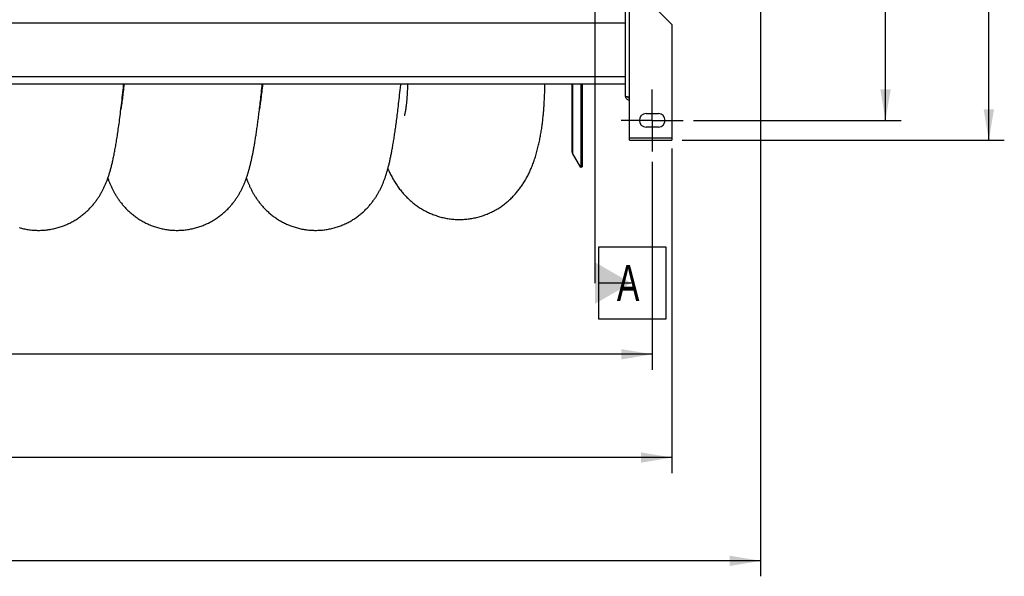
# Model space of a CAD drawing. Extents: x 0 to 594, y 0 to 420.
# Tile 7 of 21: x 312 to 407, y 88 to 142. Entities that reach past the tile are written whole.
import ezdxf

# ---------------------------------------------------------------- set-up
doc = ezdxf.new("R2010")
doc.units = 0
doc.header["$LTSCALE"] = 32.67
doc.linetypes.add('CENTER', pattern=[0.6, 0.375, -0.075, 0.075, -0.075])
doc.layers.get('0').update_dxf_attribs({"linetype": 'CONTINUOUS'})
for name, color, linetype in [('110528_DXF_CONTINUOUS_LINE', 7, 'CONTINUOUS'), ('110528_DXF_DIMENSION', 7, 'CONTINUOUS'), ('110536_DXF_AXIS', 7, 'CONTINUOUS'), ('110536_DXF_CONTINUOUS_LINE', 7, 'CONTINUOUS'), ('110653_DXF_CONTINUOUS_LINE', 7, 'CONTINUOUS'), ('110803_DXF_CONTINUOUS_LINE', 7, 'CONTINUOUS'), ('ASEM_125_125-15_DXF_DIMENS', 7, 'CONTINUOUS'), ('HOSE_125_125DXF_CONTINUOUS', 7, 'CONTINUOUS')]:
    doc.layers.add(name, color=color, linetype=linetype)
doc.styles.get("Standard").update_dxf_attribs({"font": 'txt', "width": 0.7})
doc.dimstyles.new('DIMSTYLE_2', dxfattribs={"dimtxt": 3.5, "dimasz": 3, "dimexe": 1.5, "dimexo": 1, "dimgap": 0.875, "dimtad": 1, "dimdec": 3, "dimlfac": 10, "dimtxsty": 'STANDARD', "dimblk": '_ARROW_FILLED', "dimblk1": '_ARROW_FILLED', "dimblk2": '_ARROW_FILLED', "dimcen": 0.09, "dimazin": 3, "dimtp": 1.2, "dimtm": 1.2, "dimtfac": 1, "dimtdec": 3, "dimtofl": 0, "dimtmove": 0, "dimatfit": 3, "dimtolj": 1})
doc.dimstyles.new('DIMSTYLE_3', dxfattribs={"dimtxt": 3.5, "dimasz": 3, "dimexe": 1.5, "dimexo": 1, "dimgap": 0.875, "dimtad": 1, "dimdec": 0, "dimlfac": 10, "dimtxsty": 'STANDARD', "dimblk": '_ARROW_FILLED', "dimblk1": '_ARROW_FILLED', "dimblk2": '_ARROW_FILLED', "dimcen": 0.09, "dimazin": 3, "dimtp": 0.8, "dimtm": 0.8, "dimtfac": 1, "dimtdec": 0, "dimtofl": 0, "dimtmove": 0, "dimatfit": 3, "dimtolj": 1})
doc.dimstyles.new('DIMSTYLE_4', dxfattribs={"dimtxt": 3.5, "dimasz": 3, "dimexe": 1.5, "dimexo": 1, "dimgap": 0.875, "dimtad": 1, "dimdec": 0, "dimlfac": 10, "dimtxsty": 'STANDARD', "dimblk": '_ARROW_FILLED', "dimblk1": '_ARROW_FILLED', "dimblk2": '_ARROW_FILLED', "dimcen": 0.09, "dimazin": 3, "dimtp": 1.2, "dimtm": 1.2, "dimtfac": 1, "dimtdec": 0, "dimtofl": 0, "dimtmove": 0, "dimatfit": 3, "dimtolj": 1})

# ---------------------------------------------------------------- blocks, each defined once
blk = doc.blocks.new('_ARROW_FILLED')
at = {"color": 0, "linetype": 'BYBLOCK'}
blk.add_solid([(0, 0), (-1, 0.167), (-1, -0.167)], dxfattribs=at)
blk = doc.blocks.new('*D3')
at = {"layer": 'ASEM_125_125-15_DXF_DIMENS', "color": 2, "linetype": 'CONTINUOUS'}
for p, q in [((235.993, 128.492), (235.993, 108.342)), ((373.393, 128.492), (373.393, 108.342)), ((235.993, 109.842), (304.693, 109.842)), ((373.393, 109.842), (304.693, 109.842))]:
    blk.add_line(p, q, dxfattribs=at)
at = {"layer": 'ASEM_125_125-15_DXF_DIMENS', "color": 2, "linetype": 'CONTINUOUS', "xscale": 3, "yscale": 3, "zscale": 3, "rotation": 180}
blk.add_blockref('_ARROW_FILLED', (235.993, 109.842), dxfattribs=at)
at = {"layer": 'ASEM_125_125-15_DXF_DIMENS', "color": 2, "linetype": 'CONTINUOUS', "xscale": 3, "yscale": 3, "zscale": 3}
blk.add_blockref('_ARROW_FILLED', (373.393, 109.842), dxfattribs=at)
at = {"layer": 'ASEM_125_125-15_DXF_DIMENS', "color": 2, "linetype": 'CONTINUOUS', "insert": (304.693, 114.217), "char_height": 3.5, "width": 15, "attachment_point": 2}
blk.add_mtext('1374', dxfattribs=at)
blk = doc.blocks.new('*D4')
at = {"layer": 'ASEM_125_125-15_DXF_DIMENS', "color": 2, "linetype": 'CONTINUOUS'}
for p, q in [((234.093, 129.765), (234.093, 98.342)), ((375.293, 129.765), (375.293, 98.342)), ((234.093, 99.842), (304.693, 99.842)), ((375.293, 99.842), (304.693, 99.842))]:
    blk.add_line(p, q, dxfattribs=at)
at = {"layer": 'ASEM_125_125-15_DXF_DIMENS', "color": 2, "linetype": 'CONTINUOUS', "xscale": 3, "yscale": 3, "zscale": 3, "rotation": 180}
blk.add_blockref('_ARROW_FILLED', (234.093, 99.842), dxfattribs=at)
at = {"layer": 'ASEM_125_125-15_DXF_DIMENS', "color": 2, "linetype": 'CONTINUOUS', "xscale": 3, "yscale": 3, "zscale": 3}
blk.add_blockref('_ARROW_FILLED', (375.293, 99.842), dxfattribs=at)
at = {"layer": 'ASEM_125_125-15_DXF_DIMENS', "color": 2, "linetype": 'CONTINUOUS', "insert": (304.693, 104.217), "char_height": 3.5, "width": 14.25, "attachment_point": 2}
blk.add_mtext('1412', dxfattribs=at)
blk = doc.blocks.new('*D5')
at = {"layer": 'ASEM_125_125-15_DXF_DIMENS', "color": 2, "linetype": 'CONTINUOUS'}
for p, q in [((376.293, 185.419), (407.473, 185.419)), ((405.973, 185.419), (405.973, 157.992)), ((405.973, 130.565), (405.973, 157.992)), ((376.293, 130.565), (407.473, 130.565))]:
    blk.add_line(p, q, dxfattribs=at)
at = {"layer": 'ASEM_125_125-15_DXF_DIMENS', "color": 2, "linetype": 'CONTINUOUS', "xscale": 3, "yscale": 3, "zscale": 3}
for p, rotation in [((405.973, 185.419), 90), ((405.973, 130.565), 270)]:
    blk.add_blockref('_ARROW_FILLED', p, dxfattribs=dict(at, rotation=rotation))
at = {"layer": 'ASEM_125_125-15_DXF_DIMENS', "color": 2, "linetype": 'CONTINUOUS', "insert": (401.598, 157.992), "char_height": 3.5, "width": 12, "attachment_point": 2, "rotation": 90}
blk.add_mtext('549', dxfattribs=at)
blk = doc.blocks.new('*D6')
at = {"layer": 'ASEM_125_125-15_DXF_DIMENS', "color": 2, "linetype": 'CONTINUOUS'}
for p, q in [((377.393, 183.492), (397.473, 183.492)), ((395.973, 183.492), (395.973, 157.992)), ((395.973, 132.492), (395.973, 157.992)), ((377.393, 132.492), (397.473, 132.492))]:
    blk.add_line(p, q, dxfattribs=at)
at = {"layer": 'ASEM_125_125-15_DXF_DIMENS', "color": 2, "linetype": 'CONTINUOUS', "xscale": 3, "yscale": 3, "zscale": 3}
for p, rotation in [((395.973, 183.492), 90), ((395.973, 132.492), 270)]:
    blk.add_blockref('_ARROW_FILLED', p, dxfattribs=dict(at, rotation=rotation))
at = {"layer": 'ASEM_125_125-15_DXF_DIMENS', "color": 2, "linetype": 'CONTINUOUS', "insert": (391.598, 157.992), "char_height": 3.5, "width": 10.875, "attachment_point": 2, "rotation": 90}
blk.add_mtext('510', dxfattribs=at)
blk = doc.blocks.new('*D7')
at = {"layer": 'ASEM_125_125-15_DXF_DIMENS', "color": 2, "linetype": 'CONTINUOUS'}
for p, q in [((231.743, 149.117), (231.743, 88.342)), ((383.878, 148.527), (383.878, 88.342)), ((231.743, 89.842), (307.811, 89.842)), ((383.878, 89.842), (307.811, 89.842))]:
    blk.add_line(p, q, dxfattribs=at)
at = {"layer": 'ASEM_125_125-15_DXF_DIMENS', "color": 2, "linetype": 'CONTINUOUS', "xscale": 3, "yscale": 3, "zscale": 3, "rotation": 180}
blk.add_blockref('_ARROW_FILLED', (231.743, 89.842), dxfattribs=at)
at = {"layer": 'ASEM_125_125-15_DXF_DIMENS', "color": 2, "linetype": 'CONTINUOUS', "xscale": 3, "yscale": 3, "zscale": 3}
blk.add_blockref('_ARROW_FILLED', (383.878, 89.842), dxfattribs=at)
at = {"layer": 'ASEM_125_125-15_DXF_DIMENS', "color": 2, "linetype": 'CONTINUOUS', "insert": (307.811, 94.217), "char_height": 3.5, "width": 13.875, "attachment_point": 2}
blk.add_mtext('1521', dxfattribs=at)

msp = doc.modelspace()

# ---------------------------------------------------------------- linework, layer by layer
at = {"layer": '110528_DXF_CONTINUOUS_LINE', "color": 7, "linetype": 'CONTINUOUS'}
for p, q in [((365.59103, 136.00152), (365.59103, 129.62582)), ((366.47715, 136.00152), (366.47715, 127.91685)), ((366.47715, 127.91685), (365.67811, 129.30082)), ((366.60705, 127.99185), (366.47715, 127.91685))]:
    msp.add_line(p, q, dxfattribs=at)
at = {"layer": '110528_DXF_CONTINUOUS_LINE', "color": 9, "linetype": 'CONTINUOUS'}
msp.add_line((365.67811, 136.00152), (365.67811, 129.30082), dxfattribs=at)
at = {"layer": '110528_DXF_CONTINUOUS_LINE', "color": 3, "linetype": 'CONTINUOUS'}
msp.add_line((366.60705, 136.00152), (366.60705, 127.99185), dxfattribs=at)
at = {"layer": '110528_DXF_CONTINUOUS_LINE', "color": 7, "linetype": 'CONTINUOUS'}
msp.add_arc((366.24103, 129.62582), 0.65, 180, 210, dxfattribs=at)
at = {"layer": '110528_DXF_DIMENSION', "color": 2, "linetype": 'CONTINUOUS'}
for p, q in [((367.83878, 199.24127), (367.83878, 116.74242)), ((368.21378, 120.24242), (374.71378, 120.24242)), ((368.21378, 113.24242), (368.21378, 120.24242)), ((374.71378, 120.24242), (374.71378, 113.24242)), ((371.33878, 116.74242), (368.21378, 116.74242)), ((374.71378, 113.24242), (368.21378, 113.24242))]:
    msp.add_line(p, q, dxfattribs=at)
msp.add_solid([(367.83878, 114.7217), (367.83878, 118.76315), (371.33878, 116.74242)], dxfattribs=at)
at = {"layer": '110536_DXF_AXIS', "color": 7, "linetype": 'CENTER'}
for q in [(373.39328, 135.49186), (370.39327, 132.49185), (376.39329, 132.49185), (373.39328, 129.49184)]:
    msp.add_line((373.39328, 132.49185), q, dxfattribs=at)
at = {"layer": '110536_DXF_CONTINUOUS_LINE', "color": 3, "linetype": 'CONTINUOUS'}
for p, q in [((370.79328, 134.7998), (370.79328, 170.49185)), ((375.29328, 141.78654), (372.29328, 144.78654)), ((375.29328, 141.78654), (375.29328, 130.56518)), ((371.19328, 130.56518), (371.19328, 134.73959)), ((372.79328, 133.14185), (373.99328, 133.14185)), ((373.99328, 131.84185), (372.79328, 131.84185)), ((371.19328, 130.56519), (375.29328, 130.56519))]:
    msp.add_line(p, q, dxfattribs=at)
at = {"layer": '110536_DXF_CONTINUOUS_LINE', "color": 9, "linetype": 'CONTINUOUS'}
for p, q in [((371.19328, 134.73959), (371.19328, 144.9805)), ((375.29328, 130.76519), (371.19328, 130.76519))]:
    msp.add_line(p, q, dxfattribs=at)
at = {"layer": '110536_DXF_CONTINUOUS_LINE', "color": 3, "linetype": 'CONTINUOUS'}
for centre, radius, start, end in [((371.18472, 134.85718), 0.39145, 189.3446461, 190.1091537), ((372.79328, 132.49185), 0.65, 90, 270), ((373.99328, 132.49185), 0.65, 270, 90)]:
    msp.add_arc(centre, radius, start, end, dxfattribs=at)
for points, knots in [([(371.19328, 134.73959), (371.14224, 134.74448), (371.06809, 134.75157), (370.97388, 134.76167), (370.91385, 134.76905), (370.86509, 134.77604), (370.82736, 134.7836), (370.80609, 134.78918), (370.79328, 134.79621), (370.79328, 134.7998)], [0, 0, 0, 0, 0.37771184, 0.54853637, 0.69852876, 0.82207755, 0.91471109, 0.97358369, 1, 1, 1, 1]), ([(370.79935, 134.78847), (370.81523, 134.69943), (370.91463, 134.52693), (371.10219, 134.4616), (371.19328, 134.4616)], [0, 0, 0, 0, 0.49822857, 1, 1, 1, 1])]:
    msp.add_open_spline(points, degree=3, knots=knots, dxfattribs=at)
at = {"layer": '110536_DXF_CONTINUOUS_LINE', "color": 7, "linetype": 'CONTINUOUS'}
msp.add_open_spline([(371.19328, 134.65937), (371.1591, 134.65937), (371.08971, 134.67724), (371.03846, 134.72743), (371.02103, 134.75664)], degree=3, knots=[0, 0, 0, 0, 0.50119096, 1, 1, 1, 1], dxfattribs=at)
at = {"layer": '110653_DXF_CONTINUOUS_LINE', "color": 3, "linetype": 'CONTINUOUS'}
for p, q in [((322.20096, 135.49185), (322.17257, 135.49185)), ((335.61273, 135.49185), (335.58431, 135.49185))]:
    msp.add_line(p, q, dxfattribs=at)
at = {"layer": '110653_DXF_CONTINUOUS_LINE', "color": 9, "linetype": 'CONTINUOUS'}
for p, q in [((322.20096, 135.49185), (322.17257, 135.49185)), ((335.61273, 135.49185), (335.58431, 135.49185))]:
    msp.add_line(p, q, dxfattribs=at)
at = {"layer": '110803_DXF_CONTINUOUS_LINE', "color": 9, "linetype": 'CONTINUOUS'}
for p, q in [((370.79328, 141.89185), (238.59328, 141.89185)), ((370.79328, 136.70152), (238.59328, 136.70152))]:
    msp.add_line(p, q, dxfattribs=at)
at = {"layer": '110803_DXF_CONTINUOUS_LINE', "color": 7, "linetype": 'CONTINUOUS'}
msp.add_line((370.79328, 136.00152), (238.59328, 136.00152), dxfattribs=at)
at = {"layer": 'HOSE_125_125DXF_CONTINUOUS', "color": 9, "linetype": 'CONTINUOUS'}
for p, q in [((322.20096, 135.49185), (322.17257, 135.49185)), ((335.61273, 135.49185), (335.58431, 135.49185))]:
    msp.add_line(p, q, dxfattribs=at)
at = {"layer": 'HOSE_125_125DXF_CONTINUOUS', "color": 7, "linetype": 'CONTINUOUS'}
for p, q in [((349.61766, 134.42693), (349.61128, 134.35392)), ((349.62363, 134.49865), (349.61766, 134.42693)), ((349.62925, 134.56983), (349.62363, 134.49865)), ((349.63482, 134.6435), (349.62925, 134.56983)), ((349.64033, 134.71942), (349.63482, 134.6435)), ((349.6458, 134.7986), (349.64033, 134.71942)), ((349.65135, 134.88383), (349.6458, 134.7986)), ((349.65701, 134.97632), (349.65135, 134.88383)), ((349.66277, 135.07591), (349.65701, 134.97632)), ((349.66846, 135.18017), (349.66277, 135.07591)), ((321.97309, 133.70315), (321.95338, 133.56284)), ((349.57918, 134.03153), (349.57133, 133.96247)), ((349.58679, 134.10141), (349.57918, 134.03153)), ((349.61128, 134.35392), (349.60448, 134.27936)), ((349.38986, 132.95554), (349.38776, 132.9488)), ((349.44329, 133.16533), (349.43476, 133.12765)), ((349.4519, 133.20487), (349.44329, 133.16533)), ((349.46058, 133.24641), (349.4519, 133.20487)), ((349.46992, 133.29296), (349.46058, 133.24641))]:
    msp.add_line(p, q, dxfattribs=at)
for points in [[(313.98155, 121.84191), (314.07987, 121.84262), (314.19325, 121.8452), (314.30655, 121.84967), (314.41977, 121.85603), (314.53285, 121.86428), (314.64575, 121.8744), (314.75845, 121.8864), (314.87091, 121.90027), (314.98309, 121.91601), (315.09495, 121.9336), (315.20646, 121.95305), (315.31758, 121.97433), (315.42828, 121.99744), (315.53853, 122.02237), (315.64827, 122.04911), (315.75748, 122.07765), (315.86613, 122.10796), (315.97417, 122.14004), (316.08157, 122.17386), (316.1883, 122.20942), (316.2943, 122.24669), (316.39955, 122.28564), (316.50401, 122.32626), (316.60761, 122.36851), (316.71033, 122.41238), (316.81215, 122.45783), (316.91297, 122.50481), (317.0128, 122.55332), (317.1116, 122.60331), (317.20927, 122.65473), (317.30582, 122.70754), (317.40121, 122.76172), (317.49537, 122.8172), (317.58827, 122.87393), (317.67991, 122.9319), (317.7702, 122.991), (317.85913, 123.05122), (317.94669, 123.1125), (318.03279, 123.17476), (318.11745, 123.23796), (318.20065, 123.30205), (318.28228, 123.36692), (318.36234, 123.43251), (318.44085, 123.49878), (318.51771, 123.56561), (318.59291, 123.63293), (318.66649, 123.70071), (318.73841, 123.76887), (318.80865, 123.83733), (318.87728, 123.90608), (318.94435, 123.97513), (319.00989, 124.04444), (319.07392, 124.11399), (319.13651, 124.18379), (319.1977, 124.25385), (319.25749, 124.32411), (319.31588, 124.39452), (319.37294, 124.4651), (319.42865, 124.53578), (319.48288, 124.60636), (319.53565, 124.67677), (319.58701, 124.74701), (319.63688, 124.81692), (319.68526, 124.8864), (319.73223, 124.95548), (319.77783, 125.02419), (319.8221, 125.09247), (319.86509, 125.16032), (319.90688, 125.22784), (319.94746, 125.29491), (319.98691, 125.36162), (320.02548, 125.42833), (320.0632, 125.49504), (320.10007, 125.56176), (320.13636, 125.62889), (320.17213, 125.69659), (320.20733, 125.76474), (320.24198, 125.83336), (320.27613, 125.90256), (320.30975, 125.97227), (320.34271, 126.04224), (320.37501, 126.1124), (320.4067, 126.18283), (320.43778, 126.25353), (320.46823, 126.32443), (320.49811, 126.39563), (320.52752, 126.46733), (320.55647, 126.53958), (320.58497, 126.61239), (320.6131, 126.68594), (320.64086, 126.76026), (320.66829, 126.83541), (320.69546, 126.91165), (320.72241, 126.98907), (320.74913, 127.0677), (320.7757, 127.14775), (320.80217, 127.22948), (320.8285, 127.31278), (320.8546, 127.39738), (320.88049, 127.48337), (320.90617, 127.5708), (320.93157, 127.6594), (320.95668, 127.74916), (320.98155, 127.84021), (321.00616, 127.93253), (321.03053, 128.02612), (321.05468, 128.12111), (321.07864, 128.21759), (321.10243, 128.31564), (321.12607, 128.41533), (321.14956, 128.51673), (321.17293, 128.6199), (321.19619, 128.72491), (321.21935, 128.83184), (321.24243, 128.94075), (321.26544, 129.05172), (321.28839, 129.1648), (321.31129, 129.28007), (321.33415, 129.39758), (321.35698, 129.51738), (321.37978, 129.63956), (321.40258, 129.76415), (321.42536, 129.89121), (321.44813, 130.02076), (321.47091, 130.15288), (321.49371, 130.28773), (321.51654, 130.42529), (321.5394, 130.5657), (321.56235, 130.70929), (321.58539, 130.85612), (321.60853, 131.00627), (321.63184, 131.16022), (321.65532, 131.31806), (321.67897, 131.47985), (321.70284, 131.646), (321.72693, 131.81668), (321.75125, 131.99193), (321.77582, 132.17197), (321.80066, 132.3571), (321.82576, 132.54724), (321.85106, 132.74214), (321.87657, 132.94191), (321.90229, 133.1466), (321.92817, 133.35582), (321.9542, 133.56962), (321.9804, 133.78807), (322.00669, 134.01072), (322.03309, 134.23765), (322.05959, 134.46886), (322.08614, 134.70375), (322.11273, 134.94238), (322.13936, 135.1847), (322.16595, 135.42998), (322.1925, 135.67817), (322.21902, 135.92928), (322.22656, 136.00152)], [(322.25991, 136.00152), (322.23674, 135.79887), (322.21547, 135.61535), (322.19434, 135.43552), (322.17336, 135.25937), (322.15254, 135.08688), (322.13189, 134.91818), (322.11141, 134.7533), (322.0911, 134.59217), (322.07098, 134.43476), (322.05102, 134.28104), (322.03125, 134.13101), (322.01167, 133.9847), (321.99228, 133.84208), (321.97309, 133.70315)], [(327.39335, 121.84185), (327.49162, 121.84256), (327.60496, 121.84514), (327.71826, 121.84961), (327.83149, 121.85597), (327.94461, 121.86422), (328.05757, 121.87435), (328.17034, 121.88635), (328.28288, 121.90024), (328.39514, 121.91599), (328.50709, 121.93361), (328.6187, 121.95307), (328.72991, 121.97438), (328.8407, 121.99753), (328.95103, 122.02249), (329.06085, 122.04926), (329.17013, 122.07783), (329.27884, 122.10818), (329.38691, 122.14029), (329.49433, 122.17414), (329.60106, 122.20972), (329.70706, 122.247), (329.81228, 122.28596), (329.91672, 122.32659), (330.0203, 122.36886), (330.12301, 122.41274), (330.22482, 122.4582), (330.32564, 122.50521), (330.42545, 122.55372), (330.52422, 122.60373), (330.62188, 122.65515), (330.71839, 122.70797), (330.81374, 122.76214), (330.90785, 122.81761), (331.00071, 122.87434), (331.09231, 122.93229), (331.18253, 122.99137), (331.27138, 123.05155), (331.35886, 123.11279), (331.44482, 123.17495), (331.52924, 123.23799), (331.61216, 123.30187), (331.69353, 123.36652), (331.77334, 123.43189), (331.85162, 123.49795), (331.92831, 123.56461), (332.00345, 123.63184), (332.07703, 123.6996), (332.14904, 123.76782), (332.21949, 123.83646), (332.2884, 123.90547), (332.35574, 123.97478), (332.42152, 124.04436), (332.48578, 124.11415), (332.54846, 124.18407), (332.60959, 124.25407), (332.6692, 124.32412), (332.72727, 124.39412), (332.78381, 124.46404), (332.83885, 124.53386), (332.8924, 124.60348), (332.94445, 124.67284), (332.99506, 124.74195), (333.04432, 124.81086), (333.09223, 124.87951), (333.13884, 124.94791), (333.18432, 125.01623), (333.2287, 125.08447), (333.27198, 125.15261), (333.3143, 125.22081), (333.3557, 125.28908), (333.39618, 125.3574), (333.43583, 125.42589), (333.47469, 125.4946), (333.51277, 125.56347), (333.55005, 125.63251), (333.58658, 125.70172), (333.62235, 125.77109), (333.65735, 125.84056), (333.69159, 125.91012), (333.7251, 125.97978), (333.75787, 126.04949), (333.78992, 126.11926), (333.82127, 126.18909), (333.85192, 126.25894), (333.88189, 126.32883), (333.9112, 126.39875), (333.93986, 126.46869), (333.96788, 126.53863), (333.99529, 126.60861), (334.02212, 126.67865), (334.04839, 126.74876), (334.07411, 126.81895), (334.09933, 126.88928), (334.12405, 126.95975), (334.14829, 127.03039), (334.1721, 127.10125), (334.19548, 127.17234), (334.21845, 127.24368), (334.24104, 127.31533), (334.26326, 127.3873), (334.28513, 127.45962), (334.30667, 127.53234), (334.3279, 127.60547), (334.34883, 127.67904), (334.36949, 127.75311), (334.38988, 127.8277), (334.41002, 127.90282), (334.42994, 127.97855), (334.44963, 128.05489), (334.46911, 128.13187), (334.4884, 128.20959), (334.50753, 128.28805), (334.52649, 128.36729), (334.5453, 128.4474), (334.56399, 128.5284), (334.58254, 128.61032), (334.60099, 128.6932), (334.61932, 128.77707), (334.63755, 128.86194), (334.6557, 128.94788), (334.67376, 129.03492), (334.69175, 129.12307), (334.70968, 129.21242), (334.72755, 129.30298), (334.74538, 129.39478), (334.76317, 129.48789), (334.78092, 129.58231), (334.79864, 129.67809), (334.81636, 129.77532), (334.83406, 129.87403), (334.85176, 129.97424), (334.86948, 130.0761), (334.88722, 130.17963), (334.90499, 130.28486), (334.9228, 130.39191), (334.94065, 130.50084), (334.95855, 130.61166), (334.97652, 130.7245), (334.99456, 130.8394), (335.01267, 130.9564), (335.03086, 131.0756), (335.04913, 131.19703), (335.06749, 131.32073), (335.08595, 131.44685), (335.10453, 131.57544), (335.12321, 131.70654), (335.142, 131.84022), (335.16091, 131.97652), (335.17994, 132.11549), (335.19909, 132.25723), (335.21838, 132.40178), (335.23779, 132.54919), (335.25734, 132.69953), (335.27702, 132.85284), (335.29684, 133.00916), (335.31681, 133.16863), (335.33692, 133.33125), (335.35719, 133.49709), (335.37762, 133.66637), (335.39822, 133.83907), (335.41898, 134.01531), (335.43997, 134.19551), (335.46118, 134.37972), (335.4826, 134.56801), (335.50428, 134.76085), (335.52624, 134.9583), (335.54845, 135.16045), (335.57098, 135.36773), (335.59383, 135.58039), (335.61699, 135.79837), (335.63833, 136.00152)], [(335.6717, 136.00152), (335.64928, 135.80549), (335.62801, 135.62195), (335.6069, 135.44222), (335.58601, 135.26677), (335.56534, 135.09551), (335.5449, 134.92844), (335.52474, 134.76601), (335.50489, 134.60825), (335.48533, 134.455), (335.46609, 134.30642), (335.44718, 134.16249), (335.42859, 134.02307), (335.41032, 133.88805), (335.39237, 133.75738), (335.37475, 133.63096), (335.36519, 133.5634)], [(340.80513, 121.84184), (340.90373, 121.84256), (341.0174, 121.84516), (341.131, 121.84965), (341.24452, 121.85604), (341.35792, 121.86433), (341.47114, 121.87451), (341.58416, 121.88658), (341.69694, 121.90053), (341.80943, 121.91636), (341.92161, 121.93405), (342.03344, 121.95361), (342.14487, 121.97501), (342.25587, 121.99825), (342.36641, 122.02333), (342.47644, 122.05021), (342.58592, 122.0789), (342.69484, 122.10938), (342.80313, 122.14163), (342.91078, 122.17564), (343.01775, 122.21138), (343.12397, 122.24883), (343.22941, 122.28798), (343.33406, 122.32879), (343.43784, 122.37124), (343.54073, 122.41531), (343.6427, 122.46097), (343.74369, 122.50817), (343.84368, 122.55691), (343.94266, 122.60714), (344.04051, 122.6588), (344.13723, 122.71188), (344.2328, 122.76633), (344.32712, 122.82207), (344.42017, 122.87908), (344.51194, 122.93731), (344.60233, 122.99668), (344.69134, 123.05714), (344.77896, 123.11867), (344.8651, 123.18116), (344.94976, 123.24458), (345.03295, 123.30888), (345.11459, 123.37396), (345.19467, 123.43978), (345.27321, 123.5063), (345.35013, 123.57341), (345.42545, 123.64108), (345.49919, 123.70925), (345.57128, 123.77782), (345.64174, 123.84674), (345.71059, 123.91599), (345.77782, 123.98548), (345.84343, 124.05516), (345.90747, 124.12501), (345.96994, 124.19497), (346.03085, 124.26501), (346.09025, 124.33509), (346.14814, 124.40517), (346.20455, 124.47522), (346.25951, 124.5452), (346.31304, 124.61509), (346.36517, 124.68486), (346.41593, 124.75448), (346.46536, 124.82394), (346.51348, 124.89322), (346.56034, 124.96231), (346.60596, 125.0312), (346.65038, 125.09988), (346.69362, 125.16833), (346.73572, 125.23654), (346.77669, 125.30447), (346.81656, 125.37213), (346.85546, 125.43964), (346.89333, 125.5069), (346.93027, 125.57399), (346.96651, 125.64133), (347.0021, 125.70896), (347.03702, 125.77685), (347.07147, 125.84535), (347.10553, 125.91465), (347.13912, 125.98461), (347.17218, 126.05505), (347.20472, 126.12605), (347.23675, 126.19758), (347.26814, 126.26934), (347.29886, 126.34126), (347.32899, 126.41346), (347.35854, 126.48593), (347.38751, 126.55867), (347.41594, 126.63174), (347.44389, 126.70528), (347.47138, 126.77931), (347.49843, 126.85388), (347.52509, 126.9291), (347.55139, 127.00504), (347.57734, 127.08173), (347.60296, 127.15921), (347.62828, 127.23762), (347.65331, 127.31693), (347.67797, 127.39692), (347.70229, 127.47761), (347.72628, 127.55908), (347.74993, 127.64123), (347.77324, 127.72405), (347.79623, 127.80762), (347.81893, 127.89195), (347.84134, 127.97705), (347.86348, 128.06297), (347.88539, 128.14982), (347.90707, 128.23766), (347.92855, 128.32649), (347.94983, 128.41635), (347.97092, 128.50728), (347.99184, 128.59931), (348.01258, 128.69241), (348.03315, 128.78661), (348.05356, 128.88196), (348.07384, 128.9785), (348.09399, 129.07624), (348.11401, 129.17524), (348.13394, 129.27562), (348.15378, 129.37739), (348.17354, 129.4806), (348.19326, 129.58545), (348.21295, 129.69196), (348.2326, 129.80018), (348.25227, 129.91036), (348.27197, 130.02256), (348.29168, 130.1368), (348.31145, 130.25324), (348.33126, 130.37192), (348.35112, 130.49288), (348.37106, 130.6163), (348.39108, 130.74223), (348.41119, 130.87071), (348.4314, 131.00193), (348.45174, 131.13599), (348.47218, 131.27291), (348.49274, 131.41272), (348.51342, 131.55547), (348.53421, 131.70123), (348.55514, 131.8501), (348.57619, 132.00213), (348.59738, 132.15738), (348.6187, 132.31589), (348.64015, 132.47766), (348.66174, 132.64279), (348.68349, 132.81151), (348.70539, 132.98377), (348.72746, 133.15972), (348.74975, 133.33994), (348.77227, 133.52449), (348.79502, 133.71347), (348.81808, 133.90753), (348.84144, 134.10679), (348.8651, 134.31133), (348.88915, 134.52187), (348.91359, 134.73878), (348.93841, 134.96192), (348.9636, 135.19126), (348.9892, 135.42742), (349.01517, 135.66999), (349.0413, 135.91735), (349.05009, 136.00152)], [(349.68224, 135.46672), (349.6768, 135.3474), (349.67405, 135.29015), (349.67127, 135.23442), (349.66846, 135.18017)], [(349.70213, 136.00152), (349.70011, 135.93788), (349.6977, 135.86529), (349.69523, 135.79449), (349.69272, 135.72548), (349.69017, 135.6582), (349.68756, 135.59266), (349.68492, 135.52885), (349.68224, 135.46672)], [(354.76231, 122.89458), (354.86516, 122.89575), (354.98373, 122.89897), (355.10225, 122.90418), (355.22067, 122.91138), (355.33896, 122.92059), (355.45707, 122.93178), (355.57496, 122.94495), (355.69259, 122.9601), (355.80992, 122.97723), (355.9269, 122.99632), (356.04352, 123.01736), (356.1597, 123.04034), (356.27541, 123.06525), (356.39062, 123.09209), (356.50529, 123.12082), (356.61939, 123.15144), (356.73289, 123.18394), (356.84573, 123.2183), (356.95792, 123.2545), (357.0694, 123.29253), (357.18012, 123.33235), (357.29007, 123.37397), (357.39921, 123.41735), (357.50742, 123.46243), (357.61468, 123.50919), (357.72096, 123.55761), (357.82613, 123.60761), (357.93016, 123.65915), (358.03304, 123.7122), (358.13475, 123.76673), (358.23522, 123.82268), (358.33449, 123.88005), (358.43269, 123.93889), (358.5298, 123.99917), (358.6258, 124.06088), (358.72083, 124.12408), (358.8149, 124.18879), (358.90796, 124.25496), (358.99994, 124.32254), (359.0909, 124.39155), (359.18076, 124.46194), (359.26932, 124.53353), (359.35657, 124.6063), (359.44252, 124.68022), (359.52696, 124.75508), (359.6099, 124.83085), (359.69135, 124.9075), (359.77115, 124.98483), (359.84927, 125.06276), (359.92577, 125.14129), (360.00067, 125.22039), (360.07397, 125.29998), (360.14571, 125.38008), (360.21602, 125.46077), (360.28494, 125.54205), (360.35246, 125.62387), (360.41871, 125.70634), (360.4837, 125.78943), (360.54743, 125.87313), (360.61004, 125.95756), (360.67154, 126.04272), (360.73193, 126.12861), (360.79134, 126.21535), (360.84979, 126.30299), (360.90726, 126.3915), (360.96376, 126.48085), (361.01931, 126.57108), (361.07391, 126.66216), (361.12754, 126.75409), (361.18024, 126.84685), (361.232, 126.94047), (361.28284, 127.03494), (361.33271, 127.13013), (361.38169, 127.22621), (361.42999, 127.32357), (361.47765, 127.42228), (361.52463, 127.52233), (361.57105, 127.624), (361.61697, 127.72746), (361.66232, 127.83263), (361.70705, 127.9394), (361.75119, 128.04792), (361.79472, 128.15815), (361.83749, 128.26976), (361.8794, 128.38244), (361.92062, 128.4966), (361.9614, 128.61304), (362.00193, 128.73237), (362.04195, 128.85406), (362.08116, 128.97723), (362.11961, 129.10206), (362.15725, 129.22844), (362.19369, 129.35497), (362.22889, 129.48125), (362.26301, 129.60771), (362.29601, 129.73407), (362.32792, 129.86041), (362.35874, 129.98658), (362.38838, 130.11198), (362.41677, 130.23619), (362.44404, 130.35956), (362.47035, 130.48259), (362.49575, 130.60537), (362.52023, 130.72776), (362.54382, 130.8499), (362.56654, 130.97161), (362.58844, 131.09305), (362.60964, 131.21483), (362.63018, 131.3371), (362.65001, 131.45965), (362.66917, 131.58257), (362.6877, 131.70597), (362.70557, 131.82972), (362.72276, 131.95362), (362.73927, 132.07751), (362.75516, 132.20157), (362.77046, 132.32601), (362.78521, 132.4512), (362.79938, 132.57676), (362.81284, 132.70175), (362.82569, 132.82612), (362.83796, 132.94998), (362.8496, 133.07252), (362.86057, 133.19361), (362.8709, 133.31327), (362.88062, 133.43083), (362.88971, 133.54541), (362.89824, 133.65781), (362.90634, 133.76997), (362.91405, 133.88169), (362.92142, 133.99324), (362.92866, 134.10729), (362.93578, 134.22475), (362.94266, 134.34473), (362.9493, 134.46724), (362.95575, 134.59238), (362.96198, 134.72016), (362.96798, 134.85045), (362.97372, 134.98331), (362.97921, 135.11876), (362.98446, 135.25655), (362.98945, 135.39674), (362.99417, 135.53935), (362.99863, 135.68413), (363.00282, 135.83102), (363.00729, 136.00152)], [(349.57133, 133.96247), (349.5634, 133.89586), (349.55943, 133.86369), (349.55541, 133.8318), (349.55131, 133.80013), (349.54716, 133.76875), (349.54292, 133.7375), (349.53859, 133.70622), (349.53417, 133.67508), (349.52972, 133.64444), (349.52526, 133.61444), (349.52077, 133.58495), (349.51624, 133.55587), (349.51164, 133.52708), (349.50701, 133.49869), (349.50236, 133.47085), (349.4977, 133.44359), (349.49303, 133.4169), (349.48838, 133.39088), (349.48379, 133.3657), (349.47922, 133.34123), (349.47461, 133.31709), (349.46992, 133.29296)], [(349.60448, 134.27936), (349.59755, 134.20675), (349.59405, 134.1716), (349.59048, 134.13657), (349.58679, 134.10141)], [(349.43476, 133.12765), (349.42687, 133.09409), (349.42309, 133.07848), (349.41936, 133.06341), (349.41575, 133.04906), (349.41234, 133.03574), (349.40918, 133.02365), (349.40624, 133.01262), (349.40348, 133.00244), (349.40091, 132.9932), (349.39854, 132.98483), (349.39626, 132.97691), (349.39398, 132.96915), (349.39179, 132.96185), (349.38986, 132.95554)], [(347.79684, 127.80988), (347.81346, 127.77185), (347.8622, 127.66337), (347.91165, 127.55631), (347.96182, 127.45064), (348.01276, 127.34628), (348.06439, 127.24336), (348.11674, 127.14182), (348.16983, 127.04162), (348.22359, 126.94287), (348.27801, 126.8456), (348.33313, 126.74969), (348.38898, 126.65507), (348.44549, 126.56188), (348.50277, 126.4699), (348.56112, 126.37865), (348.62062, 126.28805), (348.68126, 126.19816), (348.74325, 126.10869), (348.80684, 126.01937), (348.87186, 125.9305), (348.93794, 125.84262), (349.00509, 125.75572), (349.07333, 125.66981), (349.14225, 125.58539), (349.21165, 125.50267), (349.28171, 125.42138), (349.35263, 125.34131), (349.42435, 125.26251), (349.49691, 125.18492), (349.5707, 125.10813), (349.64582, 125.03207), (349.7222, 124.95686), (349.79994, 124.88242), (349.87912, 124.80871), (349.9597, 124.73582), (350.0416, 124.66384), (350.12482, 124.59281), (350.20939, 124.52275), (350.29523, 124.45373), (350.38234, 124.38579), (350.47072, 124.31894), (350.56035, 124.25325), (350.6512, 124.18874), (350.74329, 124.12544), (350.83658, 124.06338), (350.93105, 124.00261), (351.02671, 123.94314), (351.12351, 123.88501), (351.22147, 123.82825), (351.32055, 123.77289), (351.42073, 123.71897), (351.52199, 123.66651), (351.62432, 123.61553), (351.72767, 123.56608), (351.83202, 123.51819), (351.93736, 123.47188), (352.04362, 123.42719), (352.1508, 123.38413), (352.25888, 123.34274), (352.36778, 123.30305), (352.4775, 123.26507), (352.588, 123.22884), (352.69922, 123.19437), (352.81113, 123.1617), (352.9237, 123.13083), (353.03686, 123.10179), (353.15058, 123.07461), (353.26482, 123.04929), (353.37954, 123.02585), (353.49468, 123.00431), (353.61023, 122.98467), (353.72613, 122.96694), (353.84235, 122.95113), (353.95888, 122.93726), (354.07564, 122.92532), (354.19262, 122.91533), (354.30979, 122.90729), (354.42709, 122.9012), (354.5445, 122.89706), (354.66198, 122.89489), (354.76232, 122.89458)], [(320.68746, 126.8892), (320.7099, 126.82644), (320.73664, 126.75333), (320.76384, 126.68067), (320.79151, 126.60842), (320.81968, 126.53655), (320.84834, 126.46507), (320.87752, 126.39398), (320.90723, 126.32322), (320.93748, 126.25281), (320.96829, 126.18272), (320.99968, 126.11293), (321.03164, 126.0435), (321.06417, 125.97443), (321.09729, 125.90569), (321.13103, 125.83724), (321.16537, 125.76913), (321.20036, 125.70129), (321.23609, 125.63358), (321.27257, 125.56599), (321.30982, 125.49852), (321.34799, 125.43095), (321.38708, 125.36329), (321.42713, 125.29555), (321.46826, 125.22756), (321.51052, 125.15931), (321.55391, 125.09085), (321.5985, 125.02213), (321.64431, 124.95316), (321.69139, 124.88397), (321.73978, 124.81453), (321.78954, 124.74484), (321.84069, 124.67494), (321.89325, 124.60484), (321.9473, 124.53454), (322.00283, 124.46411), (322.05978, 124.39368), (322.11818, 124.32329), (322.17805, 124.25296), (322.23934, 124.18281), (322.30203, 124.11292), (322.36617, 124.04327), (322.43182, 123.97388), (322.49898, 123.90477), (322.56768, 123.83598), (322.63797, 123.76751), (322.70988, 123.6994), (322.78341, 123.63169), (322.85852, 123.56448), (322.93524, 123.4978), (323.01356, 123.43171), (323.09343, 123.3663), (323.17486, 123.3016), (323.25785, 123.23768), (323.34232, 123.17462), (323.42829, 123.11246), (323.51575, 123.05124), (323.6046, 122.99108), (323.69484, 122.93199), (323.78647, 122.87403), (323.87937, 122.81729), (323.97352, 122.76181), (324.06893, 122.70761), (324.16549, 122.65478), (324.26319, 122.60335), (324.36201, 122.55334), (324.46186, 122.50482), (324.56271, 122.45782), (324.66456, 122.41235), (324.76732, 122.36847), (324.87096, 122.3262), (324.97547, 122.28556), (325.08076, 122.24659), (325.18682, 122.20931), (325.29361, 122.17373), (325.40107, 122.13989), (325.50917, 122.1078), (325.61788, 122.07747), (325.72716, 122.04893), (325.83696, 122.02218), (325.94727, 121.99725), (326.05803, 121.97413), (326.16921, 121.95285), (326.28078, 121.93341), (326.3927, 121.91582), (326.50493, 121.90009), (326.61744, 121.88623), (326.73019, 121.87424), (326.84315, 121.86413), (326.95628, 121.8559), (327.06955, 121.84956), (327.1829, 121.8451), (327.29633, 121.84254), (327.39335, 121.84185)], [(334.09925, 126.88908), (334.10385, 126.87603), (334.13007, 126.80324), (334.15644, 126.73166), (334.18319, 126.66069), (334.21031, 126.59032), (334.23782, 126.5205), (334.26596, 126.45069), (334.29482, 126.38068), (334.32435, 126.31065), (334.35457, 126.24061), (334.38553, 126.17047), (334.41723, 126.1003), (334.44959, 126.03029), (334.48264, 125.96042), (334.5164, 125.89069), (334.55075, 125.82136), (334.58567, 125.75248), (334.62121, 125.68396), (334.6574, 125.61579), (334.69419, 125.54803), (334.73165, 125.48059), (334.76993, 125.41323), (334.80902, 125.34598), (334.84896, 125.27881), (334.88995, 125.21144), (334.93201, 125.14387), (334.97516, 125.07613), (335.01963, 125.00793), (335.06552, 124.93919), (335.1128, 124.87004), (335.16148, 124.80052), (335.21163, 124.73062), (335.26326, 124.66042), (335.31626, 124.59011), (335.37067, 124.51971), (335.42652, 124.44925), (335.48369, 124.37892), (335.54217, 124.3088), (335.60203, 124.23886), (335.66326, 124.16914), (335.72588, 124.09968), (335.78991, 124.0305), (335.85544, 123.96156), (335.92248, 123.8929), (335.99105, 123.82455), (336.06123, 123.7565), (336.13306, 123.68877), (336.20653, 123.62141), (336.2816, 123.55453), (336.35832, 123.48814), (336.43666, 123.42231), (336.51655, 123.35716), (336.59799, 123.29273), (336.68099, 123.22907), (336.76543, 123.1663), (336.85132, 123.10446), (336.93867, 123.04358), (337.02737, 122.98376), (337.11742, 122.92504), (337.20882, 122.86746), (337.30148, 122.81109), (337.39537, 122.75598), (337.4905, 122.70215), (337.58678, 122.64967), (337.6842, 122.59858), (337.78273, 122.5489), (337.88231, 122.50069), (337.98289, 122.45397), (338.08448, 122.40878), (338.18698, 122.36517), (338.29037, 122.32315), (338.39462, 122.28275), (338.49966, 122.24401), (338.60544, 122.20695), (338.71196, 122.17159), (338.81913, 122.13796), (338.92693, 122.10607), (339.03533, 122.07593), (339.14428, 122.04757), (339.25376, 122.021), (339.36373, 121.99622), (339.47415, 121.97326), (339.58499, 121.95211), (339.69621, 121.9328), (339.80777, 121.91532), (339.91965, 121.8997), (340.0318, 121.88593), (340.14419, 121.87402), (340.25679, 121.86397), (340.36955, 121.8558), (340.48245, 121.8495), (340.59543, 121.84508), (340.70849, 121.84253), (340.80513, 121.84184)], [(312.09973, 122.10716), (312.20831, 122.07692), (312.31745, 122.04845), (312.42712, 122.02177), (312.5373, 121.9969), (312.64792, 121.97384), (312.75897, 121.95261), (312.87042, 121.93322), (312.9822, 121.91568), (313.0943, 121.89999), (313.20669, 121.88616), (313.3193, 121.87421), (313.43212, 121.86412), (313.54512, 121.85592), (313.65823, 121.84959), (313.77144, 121.84515), (313.8847, 121.8426), (313.98155, 121.84191)]]:
    msp.add_lwpolyline(points, dxfattribs=at)

# ---------------------------------------------------------------- texts
at = {"layer": '110528_DXF_DIMENSION', "color": 2, "linetype": 'CONTINUOUS', "insert": (369.96378, 118.49242), "char_height": 3.5, "width": 4.5, "attachment_point": 1}
msp.add_mtext('A', dxfattribs=at)

# ---------------------------------------------------------------- dimensions: what is measured, and where the dimension line sits
at = {"layer": 'ASEM_125_125-15_DXF_DIMENS', "color": 2, "linetype": 'CONTINUOUS'}
for base, p1, p2, angle, picture, middle in [((405.97328, 185.4185), (375.29328, 130.56519), (375.29328, 185.4185), 90, '*D5', (405.97328, 157.49184)), ((395.97328, 132.49185), (376.39329, 183.49185), (376.39329, 132.49185), 270, '*D6', (395.97328, 157.49185))]:
    dim = msp.add_linear_dim(base=base, p1=p1, p2=p2, angle=angle, dimstyle='DIMSTYLE_3', dxfattribs=at)
    dim.commit()
    dim.dimension.update_dxf_attribs({"geometry": picture, "text_midpoint": middle, "dimtype": 160})
for base, p1, p2, dimstyle, picture, middle in [((383.87828, 89.84216), (231.74328, 150.11685), (383.87828, 149.52685), 'DIMSTYLE_4', '*D7', (307.31078, 89.84216)), ((375.29328, 99.84216), (234.09328, 130.76519), (375.29328, 130.76519), 'DIMSTYLE_2', '*D4', (304.19328, 99.84216)), ((373.39328, 109.84216), (235.99328, 129.49184), (373.39328, 129.49184), 'DIMSTYLE_2', '*D3', (304.19329, 109.84216))]:
    dim = msp.add_linear_dim(base=base, p1=p1, p2=p2, dimstyle=dimstyle, dxfattribs=at)
    dim.commit()
    dim.dimension.update_dxf_attribs({"geometry": picture, "text_midpoint": middle, "dimtype": 160})

doc.saveas('drawing.dxf')
